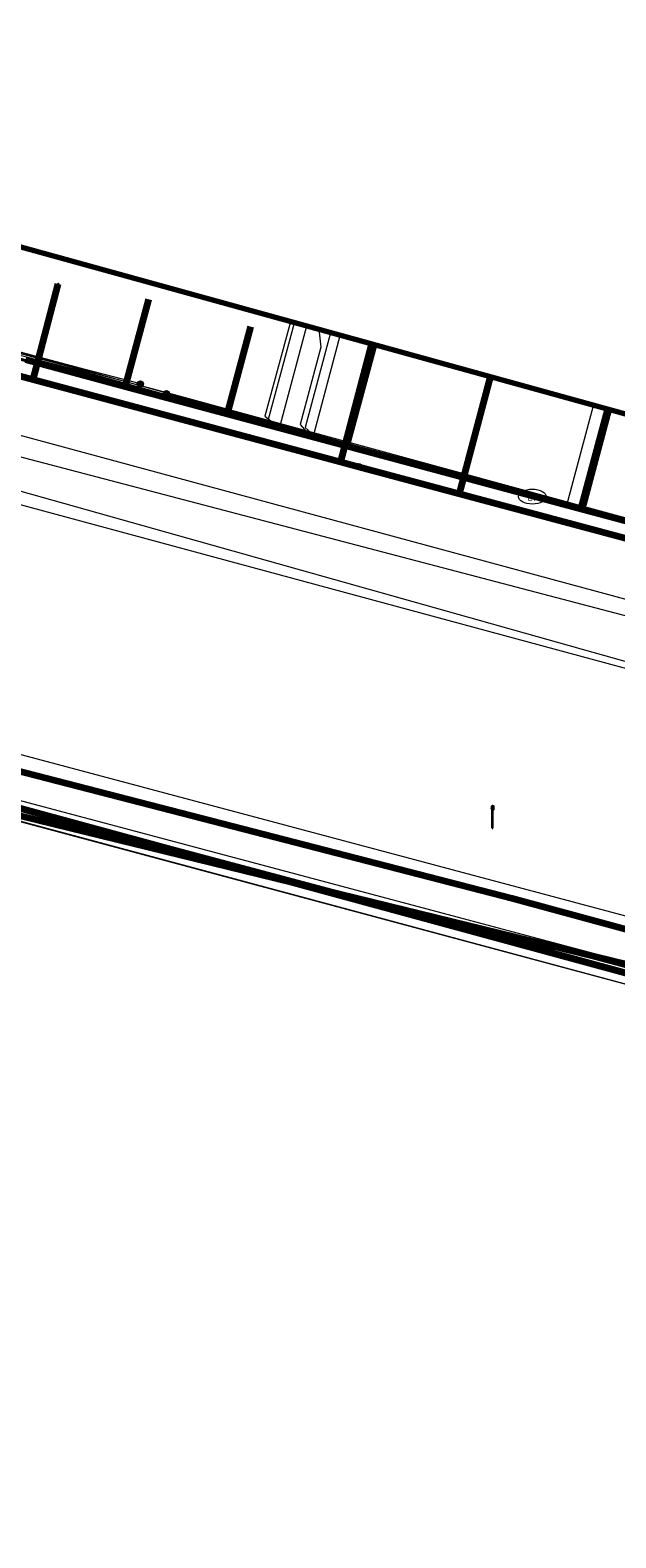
# Model space of a CAD drawing. Extents: x 152558 to 154479, y 462974 to 463683.
# Tile 248 of 256: x 153742 to 153763, y 463435 to 463490. Entities that reach past the tile are written whole.
import ezdxf
from ezdxf.enums import TextEntityAlignment as Align
from ezdxf.lldxf.tags import DXFTag

# ---------------------------------------------------------------- set-up
doc = ezdxf.new("R2010")
doc.units = 0
doc.header["$LTSCALE"] = 0.2
doc.layers.get('0').update_dxf_attribs({"linetype": 'CONTINUOUS'})
for name, color, linetype, lineweight in [('B-RO-KL-DATA_COAXIAAL_7_ZIGGO BV-G', 90, 'KL-DATA-N', 18), ('B-RO-KL-DATA_DUCT_ZIGGO BV-G', 90, 'CONTINUOUS', 100), ('B-RO-KL-DATA_EUROFIBER NEDERLAND BV-G', 90, 'KL-DATA-N', 18), ('B-RO-KL-DATA_HULPSTUK_KPN BV-S', 90, 'CONTINUOUS', 25), ('B-RO-KL-DATA_KABELBED_KPN BV-G', 90, 'CONTINUOUS', 100), ('B-RO-KL-DATA_KABELBED_ZIGGO BV-G', 90, 'CONTINUOUS', 100), ('B-RO-KL-DATA_REGGEFIBER OPERATOR BV-G', 90, 'KL-DATA-N', 18), ('B-RO-KL-DATA_STEDIN NETBEHEER BV-G', 90, 'KL-DATA-N', 18), ('B-RO-KL-ET_LS_400 V_STEDIN NETBEHEER BV-G', 190, 'KL-LS-N', 18), ('B-RO-KL-ET_LS_GEMEENTE AMERSFOORT-S', 190, 'CONTINUOUS', 25), ('B-RO-KL-ET_LS_HULPSTUK_STEDIN NETBEHEER BV-S', 190, 'CONTINUOUS', 25), ('B-RO-KL-ET_MS_10 KV_STEDIN NETBEHEER BV-G', 130, 'KL-MS-N', 18), ('B-RO-KL-GAS_LD_PE_32_0.1 BAR_STEDIN NETBEHEER BV-G', 50, 'KL-GAS-LD-N', 18), ('B-RO-KL-GAS_LD_PVC_160_0.1 BAR_STEDIN NETBEHEER BV-G', 50, 'KL-GAS-LD-N', 18), ('B-RO-KL-WATER_100_VITENS-G', 170, 'KL-WATER-N', 18), ('B-RO-KL-WATER_150_VITENS-G', 170, 'KL-WATER-N', 18), ('B-RO-KL-WATER_HULPSTUK_VITENS-S', 170, 'CONTINUOUS', 25), ('B-RO-KL-WATER_VITENS-S', 170, 'CONTINUOUS', 25), ('B-RO-OG-INFO_ORIENTATIEPOLYGOON-GV', 7, 'CONTINUOUS', 70)]:
    doc.layers.add(name, color=color, linetype=linetype, lineweight=lineweight)
doc.styles.add('NLCS-ISO', font='NLCS-ISO.ttf')
tags = doc.linetypes.add('KL-DATA-N', pattern='A,4,-1,[101,NLCS.SHX,S=0.5,R=0,X=0,Y=0],-1,4,-1,["D",Standard,S=1,R=0,X=-0.25,Y=-0.5],-1.5', length=12.5).pattern_tags.tags
tags[18] = DXFTag(74, 10)
tags = doc.linetypes.add('KL-GAS-LD-N', pattern='A,4,-1,[69,NLCS.SHX,S=0.5,R=0,X=0,Y=0],-1,4,-1,["L",Standard,S=1,R=0,X=0.25,Y=-0.5],-2', length=13).pattern_tags.tags
tags[18] = DXFTag(74, 10)
tags = doc.linetypes.add('KL-LS-N', pattern='A,4,-1,[103,NLCS.SHX,S=0.75,R=0,X=0,Y=0],-1,4,-1,["L",Standard,S=1,R=0,X=0,Y=-0.5],-2', length=13).pattern_tags.tags
tags[18] = DXFTag(74, 10)
tags = doc.linetypes.add('KL-MS-N', pattern='A,4,-1,[103,NLCS.SHX,S=0.75,R=0,X=0,Y=0],-1,4,-1,["M",Standard,S=1,R=0,X=0,Y=-0.5],-2', length=13).pattern_tags.tags
tags[18] = DXFTag(74, 10)
doc.linetypes.add('KL-WATER-N', pattern='A,7,-0.5,[168,NLCS.SHX,S=0.75,R=0,X=0.75,Y=0],-2', length=9.5)

# ---------------------------------------------------------------- blocks, each defined once
blk = doc.blocks.new('SKL-WTB_HULP_MOF-SO')
at = {"linetype": 'ByBlock', "lineweight": 18}
h = blk.add_hatch(color=0, dxfattribs=at)
h.dxf.hatch_style = 1
h.paths.add_polyline_path([(-0.5625, 0, 1), (0.5625, 0, 1)])
at = {"color": 0, "linetype": 'ByBlock', "lineweight": 18}
blk.add_circle((0, 0), 0.5625, dxfattribs=at)
at = {"color": 0, "linetype": 'ByBlock', "lineweight": 18, "style": 'NLCS-ISO', "flags": 1}
for tag, p in [('TYPE', (1.5, 0)), ('OMSCHRIJVING', (1.5, -3)), ('LABEL', (1.5, -1.5))]:
    blk.add_attdef(tag, p, '', height=1, dxfattribs=at)
blk = doc.blocks.new('SKL-WATER_BRANDKRAAN_BRANDPUT-SO')
at = {"color": 0, "linetype": 'ByBlock', "lineweight": 18}
blk.add_ellipse((0, 0), major_axis=(2.5, 0), ratio=0.54, dxfattribs=at)
at = {"color": 0, "linetype": 'ByBlock', "lineweight": 18, "style": 'NLCS-ISO'}
blk.add_text('bk', height=1.5, dxfattribs=at).set_placement((0.16, 0), align=Align.MIDDLE_CENTER)
blk = doc.blocks.new('SKL-WTB_HULP_OVERIG-SO')
at = {"color": 0, "linetype": 'ByBlock', "lineweight": 18}
for points in [[(-0.14, 0.14), (0.14, -0.14)], [(0.14, 0.14), (-0.14, -0.14)]]:
    blk.add_lwpolyline(points, dxfattribs=at)
at = {"color": 0, "linetype": 'ByBlock', "lineweight": 18, "style": 'NLCS-ISO', "flags": 1}
for tag, p in [('TYPE', (1.5, 0)), ('OMSCHRIJVING', (1.5, -3)), ('LABEL', (1.5, -1.5))]:
    blk.add_attdef(tag, p, '', height=1, dxfattribs=at)
blk = doc.blocks.new('SKL-ET_LS_MAST-SO')
for p, q in [((-0.05, 2.07), (0.05, 2.07)), ((-0.05, -2), (0.05, -2))]:
    blk.add_line(p, q)
for points in [[(-0.18, 1.76), (-0.22, 1.76), (-0.22, 1.84), (-0.18, 1.84), (-0.18, 1.79)], [(-0.18, 1.49), (-0.22, 1.49), (-0.22, 1.57), (-0.18, 1.57), (-0.18, 1.52)], [(-0.18, 1.79), (-0.05, 1.79)], [(-0.18, 1.76), (-0.05, 1.76)], [(-0.18, 1.52), (-0.05, 1.52)], [(-0.18, 1.49), (-0.05, 1.49)], [(-0.05, -2), (-0.05, 2.07)], [(0.05, -2), (0.05, 2.07)], [(0.18, 1.92), (0.05, 1.92)], [(0.18, 1.89), (0.05, 1.89)], [(0.18, 1.66), (0.05, 1.66)], [(0.18, 1.63), (0.05, 1.63)], [(0.18, 1.39), (0.05, 1.39)], [(0.18, 1.36), (0.05, 1.36)], [(0.18, 1.89), (0.22, 1.89), (0.22, 1.97), (0.18, 1.97), (0.18, 1.92)], [(0.18, 1.63), (0.22, 1.63), (0.22, 1.71), (0.18, 1.71), (0.18, 1.66)], [(0.18, 1.36), (0.22, 1.36), (0.22, 1.44), (0.18, 1.44), (0.18, 1.39)]]:
    blk.add_lwpolyline(points)

msp = doc.modelspace()

# ---------------------------------------------------------------- linework, layer by layer
at = {"layer": 'B-RO-KL-DATA_COAXIAAL_7_ZIGGO BV-G', "flags": 128}
for points in [[(153737.902, 463479.417), (153738.849, 463479.156), (153739.272, 463479.039), (153739.186, 463478.718), (153742.144, 463477.924), (153745.738, 463476.959), (153746.001, 463477.939), (153746.578, 463480.088)], [(153737.902, 463479.417), (153738.849, 463479.156), (153739.272, 463479.039), (153739.186, 463478.718), (153742.144, 463477.924), (153745.738, 463476.959), (153749.412, 463475.973), (153749.944, 463477.954), (153750.253, 463479.106)], [(153737.902, 463479.417), (153738.849, 463479.156), (153739.272, 463479.039), (153739.186, 463478.718), (153742.144, 463477.924), (153745.738, 463476.959), (153749.412, 463475.973), (153753.711, 463474.819), (153754.557, 463477.971), (153754.689, 463478.462)], [(153737.902, 463479.417), (153738.849, 463479.156), (153739.272, 463479.039), (153739.186, 463478.718), (153742.144, 463477.924), (153745.738, 463476.959), (153749.412, 463475.973), (153753.711, 463474.819), (153762.159, 463472.551), (153767.907, 463471.008), (153772.301, 463469.829), (153779.059, 463468.014), (153780.512, 463467.624), (153790.85, 463464.849), (153794.809, 463463.786), (153800.411, 463462.282), (153806.402, 463460.674), (153813.066, 463458.885), (153813.749, 463461.433)], [(153737.902, 463479.417), (153738.849, 463479.156), (153739.272, 463479.039), (153739.186, 463478.718), (153742.144, 463477.924), (153745.738, 463476.959), (153749.412, 463475.973), (153753.711, 463474.819), (153762.159, 463472.551), (153767.907, 463471.008), (153772.301, 463469.829), (153779.059, 463468.014), (153780.512, 463467.624), (153790.85, 463464.849), (153791.552, 463467.463)], [(153737.902, 463479.417), (153738.849, 463479.156), (153739.272, 463479.039), (153739.186, 463478.718), (153742.144, 463477.924), (153745.738, 463476.959), (153749.412, 463475.973), (153753.711, 463474.819), (153762.159, 463472.551), (153767.907, 463471.008), (153772.301, 463469.829), (153779.059, 463468.014), (153779.876, 463471.06)], [(153737.902, 463479.417), (153738.849, 463479.156), (153739.272, 463479.039), (153739.186, 463478.718), (153742.144, 463477.924), (153745.738, 463476.959), (153749.412, 463475.973), (153753.711, 463474.819), (153762.159, 463472.551), (153767.907, 463471.008), (153772.301, 463469.829), (153779.059, 463468.014), (153780.512, 463467.624), (153790.85, 463464.849), (153794.809, 463463.786), (153795.508, 463466.392)], [(153737.902, 463479.417), (153738.849, 463479.156), (153739.272, 463479.039), (153739.186, 463478.718), (153742.144, 463477.924), (153745.738, 463476.959), (153749.412, 463475.973), (153753.711, 463474.819), (153762.159, 463472.551), (153767.907, 463471.008), (153772.301, 463469.829), (153779.059, 463468.014), (153780.512, 463467.624), (153781.329, 463470.67)], [(153737.902, 463479.417), (153738.849, 463479.156), (153739.272, 463479.039), (153739.186, 463478.718), (153742.144, 463477.924), (153745.738, 463476.959), (153749.412, 463475.973), (153753.711, 463474.819), (153762.159, 463472.551), (153767.907, 463471.008), (153772.301, 463469.829), (153779.059, 463468.014), (153780.512, 463467.624), (153790.85, 463464.849), (153794.809, 463463.786), (153800.411, 463462.282), (153806.402, 463460.674), (153807.091, 463463.243)], [(153737.902, 463479.417), (153738.849, 463479.156), (153739.272, 463479.039), (153739.186, 463478.718), (153742.144, 463477.924), (153745.738, 463476.959), (153749.412, 463475.973), (153753.711, 463474.819), (153762.159, 463472.551), (153763.12, 463476.13)], [(153737.902, 463479.417), (153738.849, 463479.156), (153739.272, 463479.039), (153739.186, 463478.718), (153742.144, 463477.924), (153745.738, 463476.959), (153749.412, 463475.973), (153753.711, 463474.819), (153762.159, 463472.551), (153767.907, 463471.008), (153768.355, 463472.678), (153768.856, 463474.544)], [(153737.902, 463479.417), (153738.849, 463479.156), (153739.272, 463479.039), (153739.186, 463478.718), (153742.144, 463477.924), (153745.738, 463476.959), (153749.412, 463475.973), (153753.711, 463474.819), (153762.159, 463472.551), (153767.907, 463471.008), (153772.301, 463469.829), (153773.092, 463472.775), (153773.241, 463473.331)], [(153737.902, 463479.417), (153738.849, 463479.156), (153739.272, 463479.039), (153739.186, 463478.718), (153742.144, 463477.924), (153745.738, 463476.959), (153749.412, 463475.973), (153753.711, 463474.819), (153762.159, 463472.551), (153767.907, 463471.008), (153772.301, 463469.829), (153779.059, 463468.014), (153780.512, 463467.624), (153790.85, 463464.849), (153794.809, 463463.786), (153800.411, 463462.282), (153801.104, 463464.866)]]:
    msp.add_lwpolyline(points, dxfattribs=at)
at = {"layer": 'B-RO-KL-DATA_DUCT_ZIGGO BV-G', "flags": 128}
for points in [[(153813.517, 463442.533), (153788.539, 463449.083), (153741.205, 463461.949), (153737.751, 463462.899), (153736.092, 463463.334), (153735.831, 463463.635), (153735.499, 463463.854), (153731.49, 463464.846), (153731.055, 463464.954), (153728.027, 463465.704), (153723.494, 463466.826), (153723.423, 463466.848), (153721.915, 463467.303), (153721.874, 463467.316), (153721.096, 463467.51), (153720.185, 463467.737), (153718.535, 463468.148), (153713.355, 463469.439), (153713.316, 463469.289), (153708.833, 463470.461), (153704.065, 463471.708), (153697.779, 463473.352)], [(153813.517, 463442.533), (153788.539, 463449.083), (153741.205, 463461.949), (153737.751, 463462.899), (153736.092, 463463.334), (153735.831, 463463.635), (153735.499, 463463.854), (153731.49, 463464.846), (153731.055, 463464.954), (153728.027, 463465.704), (153723.494, 463466.826), (153723.423, 463466.848), (153721.915, 463467.303), (153721.874, 463467.316), (153721.096, 463467.51), (153720.185, 463467.737), (153718.535, 463468.148), (153713.355, 463469.439), (153713.316, 463469.289), (153708.833, 463470.461), (153704.065, 463471.708), (153697.779, 463473.352)], [(153697.779, 463473.352), (153704.065, 463471.708), (153708.833, 463470.461), (153713.316, 463469.289), (153713.355, 463469.439), (153718.535, 463468.148), (153720.185, 463467.737), (153721.096, 463467.51), (153721.874, 463467.316), (153721.915, 463467.303), (153723.423, 463466.848), (153723.494, 463466.826), (153728.027, 463465.704), (153731.055, 463464.954), (153731.49, 463464.846), (153735.499, 463463.854), (153735.831, 463463.635), (153736.092, 463463.334), (153737.751, 463462.899), (153741.205, 463461.949), (153788.539, 463449.083), (153813.517, 463442.533)], [(153697.779, 463473.352), (153704.065, 463471.708), (153708.833, 463470.461), (153713.316, 463469.289), (153713.355, 463469.439), (153718.535, 463468.148), (153720.185, 463467.737), (153721.096, 463467.51), (153721.874, 463467.316), (153721.915, 463467.303), (153723.423, 463466.848), (153723.494, 463466.826), (153728.027, 463465.704), (153731.055, 463464.954), (153731.49, 463464.846), (153735.499, 463463.854), (153735.831, 463463.635), (153736.092, 463463.334), (153737.751, 463462.899), (153741.205, 463461.949), (153788.539, 463449.083), (153813.517, 463442.533)], [(153697.779, 463473.352), (153704.065, 463471.708), (153708.833, 463470.461), (153713.316, 463469.289), (153713.355, 463469.439), (153718.535, 463468.148), (153720.185, 463467.737), (153721.096, 463467.51), (153721.874, 463467.316), (153721.915, 463467.303), (153723.423, 463466.848), (153723.494, 463466.826), (153728.027, 463465.704), (153731.055, 463464.954), (153731.49, 463464.846), (153735.499, 463463.854), (153735.831, 463463.635), (153736.092, 463463.334), (153737.751, 463462.899), (153741.205, 463461.949), (153788.539, 463449.083), (153813.517, 463442.533)], [(153813.517, 463442.533), (153788.539, 463449.083), (153741.205, 463461.949), (153737.751, 463462.899), (153736.092, 463463.334), (153735.831, 463463.635), (153735.499, 463463.854), (153731.49, 463464.846), (153731.055, 463464.954), (153728.027, 463465.704), (153723.494, 463466.826), (153723.423, 463466.848), (153721.915, 463467.303), (153721.874, 463467.316), (153721.096, 463467.51), (153720.185, 463467.737), (153718.535, 463468.148), (153713.355, 463469.439), (153713.316, 463469.289), (153708.833, 463470.461), (153704.065, 463471.708), (153697.779, 463473.352)], [(153813.517, 463442.533), (153788.539, 463449.083), (153741.205, 463461.949)], [(153813.517, 463442.533), (153788.539, 463449.083), (153741.205, 463461.949)], [(153813.517, 463442.533), (153788.539, 463449.083), (153741.205, 463461.949)], [(153813.517, 463442.533), (153788.539, 463449.083), (153741.205, 463461.949)], [(153813.517, 463442.533), (153788.539, 463449.083), (153741.205, 463461.949)]]:
    msp.add_lwpolyline(points, dxfattribs=at)
at = {"layer": 'B-RO-KL-DATA_EUROFIBER NEDERLAND BV-G', "flags": 128}
for points in [[(153701.103, 463493.279), (153700.5, 463491.1), (153701.7, 463488.8), (153704.6, 463487.9), (153719.4, 463484), (153824.6, 463455.8), (153826, 463457), (153826.415, 463458.628)], [(153468.28, 463410.709), (153474.1, 463405.3), (153477.2, 463402), (153482.8, 463396.5), (153483.4, 463396.1), (153484.5, 463395.7), (153485.1, 463395.1), (153485.4, 463394.6), (153489.3, 463383.7), (153490.1, 463382.6), (153492.1, 463377.5), (153494.9, 463369), (153496.7, 463364.6), (153498.9, 463358.9), (153501, 463356.3), (153505.1, 463353.7), (153510.5, 463352.7), (153530.4, 463349.1), (153532.5, 463348.3), (153547.9, 463345.7), (153551.9, 463346.5), (153555.7, 463348.2), (153557.3, 463348.2), (153558.5, 463347.8), (153559.2, 463347.2), (153560.9, 463345.6), (153561.7, 463345), (153561.8, 463344.9), (153568.5, 463352.7), (153576.9, 463362.5), (153578.8, 463365), (153584.8, 463371.9), (153585.8, 463373.1), (153593.1, 463375.7), (153602.2, 463379), (153603.8, 463379.4), (153605.2, 463379.4), (153609.1, 463378.7), (153626, 463375.8), (153642.2, 463372.7), (153655.9, 463370.3), (153658, 463369.7), (153659.2, 463368.7), (153659.9, 463368.7), (153667.9, 463367.3), (153668.5, 463367.2), (153668.8, 463368.3), (153670, 463374.4), (153671.1, 463375.4), (153672.1, 463376.5), (153672.6, 463378.9), (153676.2, 463398.8), (153679.2, 463403.2), (153680.4, 463405.6), (153682.6, 463410.3), (153684.2, 463415.8), (153686.1, 463425.6), (153688.2, 463439.2), (153691.7, 463458.3), (153692.5, 463459.2), (153694.5, 463469.3), (153695, 463472.5), (153695.6, 463473), (153696.8, 463473.3), (153714.4, 463468.6), (153734.1, 463463.4), (153764.6, 463455.2), (153795.3, 463447.1), (153824.6, 463439.2), (153850.3, 463432.5), (153853.5, 463431.6), (153854.6, 463431.1), (153855.6, 463430.2), (153856.9, 463429.6), (153858.6, 463429.2), (153862.3, 463428.3), (153862.8, 463428.3), (153863.4, 463428.4), (153864.6, 463428.2), (153865.4, 463427.8), (153867.6, 463427.3), (153869.5, 463426.7), (153870.3, 463426.8), (153872.6, 463426.9), (153881.5, 463424.5), (153892.7, 463421.2), (153908.9, 463416.3), (153914.4, 463414.6), (153916.7, 463413.8), (153917.9, 463413.7), (153924.7, 463411.6), (153925.7, 463411.2), (153926.3, 463411), (153927, 463410.3), (153937.8, 463407.2), (153962.3, 463400.1), (153977.3, 463395.5), (153980.3, 463394.8), (153982.6, 463394.8), (153989.8, 463392.6), (153994, 463391.5), (154002.9, 463388.7), (154017.2, 463384.4), (154040.4, 463377.4), (154061, 463371.2), (154063.8, 463370.2), (154064.9, 463369.4), (154072.3, 463366.7), (154077.4, 463364.9), (154077.8, 463364.4), (154078.3, 463363.6), (154083.9, 463361.2), (154085.3, 463360), (154131.3, 463340.4), (154133.3, 463339.8), (154135, 463340.5), (154137.2, 463340.5), (154195.5, 463339), (154196.5, 463338.8), (154205.1, 463318.8), (154207.907, 463314.948), (154215.408, 463306.208), (154238.158, 463279.967), (154239.892, 463278.39), (154243.9, 463273.8), (154244.9, 463273.2), (154246.4, 463273.4), (154247.978, 463272.872), (154250.1, 463272.8), (154252.7, 463273.5), (154255.6, 463274.8), (154256.5, 463274.3)], [(153468.28, 463410.709), (153474.1, 463405.3), (153477.2, 463402), (153482.8, 463396.5), (153483.4, 463396.1), (153484.5, 463395.7), (153485.1, 463395.1), (153485.4, 463394.6), (153489.3, 463383.7), (153490.1, 463382.6), (153492.1, 463377.5), (153494.9, 463369), (153496.7, 463364.6), (153498.9, 463358.9), (153501, 463356.3), (153505.1, 463353.7), (153530.4, 463349.1), (153532.5, 463348.3), (153547.9, 463345.7), (153551.9, 463346.5), (153555.7, 463348.2), (153557.3, 463348.2), (153558.5, 463347.8), (153560.9, 463345.6), (153561.7, 463345), (153561.8, 463344.9), (153576.9, 463362.5), (153578.8, 463365), (153584.8, 463371.9), (153585.8, 463373.1), (153602.2, 463379), (153603.8, 463379.4), (153605.2, 463379.4), (153626, 463375.8), (153642.2, 463372.7), (153655.9, 463370.3), (153658, 463369.7), (153659.2, 463368.7), (153659.9, 463368.7), (153668.5, 463367.2), (153668.8, 463368.3), (153670, 463374.4), (153671.1, 463375.4), (153672.1, 463376.5), (153672.6, 463378.9), (153676.2, 463398.8), (153679.2, 463403.2), (153682.6, 463410.3), (153684.2, 463415.8), (153686.1, 463425.6), (153688.2, 463439.2), (153691.7, 463458.3), (153692.5, 463459.2), (153694.5, 463469.3), (153695, 463472.5), (153695.6, 463473), (153696.8, 463473.3), (153734.1, 463463.4), (153764.6, 463455.2), (153795.3, 463447.1), (153824.6, 463439.2), (153850.3, 463432.5), (153853.5, 463431.6), (153854.6, 463431.1), (153855.6, 463430.2), (153856.9, 463429.6), (153858.6, 463429.2), (153862.3, 463428.3), (153863.4, 463428.4), (153864.6, 463428.2), (153865.4, 463427.8), (153867.6, 463427.3), (153869.5, 463426.7), (153872.6, 463426.9), (153881.5, 463424.5), (153892.7, 463421.2), (153914.4, 463414.6), (153916.7, 463413.8), (153917.9, 463413.7), (153924.7, 463411.6), (153925.7, 463411.2), (153926.3, 463411), (153927, 463410.3), (153962.3, 463400.1), (153977.3, 463395.5), (153980.3, 463394.8), (153982.6, 463394.8), (153989.8, 463392.6), (153991.256, 463392.215), (153991.86, 463392.39)]]:
    msp.add_lwpolyline(points, dxfattribs=at)
at = {"layer": 'B-RO-KL-DATA_KABELBED_KPN BV-G', "flags": 128}
for points in [[(153608.654, 463500.27), (153623.602, 463496.205), (153630.971, 463493.627), (153647.852, 463488.99), (153683.218, 463479.846), (153688.367, 463478.084), (153694.729, 463475.885), (153698.366, 463474.784), (153699.686, 463474.385), (153708.745, 463472.036), (153718.887, 463469.381), (153729.204, 463466.737), (153735.62, 463465.093), (153737.15, 463464.684), (153738.333, 463464.158), (153739.546, 463463.704), (153759.67, 463458.516), (153783.437, 463452.051), (153804.374, 463446.423)], [(153701.961, 463488.135), (153704.047, 463487.578), (153705.284, 463487.248), (153708.853, 463486.274), (153711.458, 463485.563), (153719.318, 463483.419), (153722.308, 463482.603), (153725.756, 463481.662), (153732.208, 463479.936), (153739.992, 463477.854), (153742.413, 463477.206), (153753.489, 463474.243), (153754.158, 463474.065), (153787.117, 463465.248), (153820.511, 463456.169), (153823.961, 463455.192)], [(153739.992, 463477.854), (153742.413, 463477.206), (153743.32, 463480.652)], [(153754.606, 463478.484), (153753.489, 463474.243), (153754.158, 463474.065)], [(153757.781, 463473.095), (153758.896, 463477.298)], [(153757.781, 463473.095), (153758.895, 463477.298)], [(153726.457, 463465.277), (153783.339, 463451.352), (153816.89, 463442.852), (153832.043, 463437.939), (153853.247, 463431.389), (153854.403, 463431.103)]]:
    msp.add_lwpolyline(points, dxfattribs=at)
at = {"layer": 'B-RO-KL-DATA_KABELBED_ZIGGO BV-G', "flags": 128}
for points in [[(153746.578, 463480.088), (153745.738, 463476.959)], [(153750.253, 463479.106), (153749.412, 463475.973)], [(153754.689, 463478.462), (153753.711, 463474.819)], [(153742.144, 463477.924), (153745.738, 463476.959)], [(153745.738, 463476.959), (153749.412, 463475.973)], [(153749.412, 463475.973), (153753.711, 463474.819)], [(153763.12, 463476.13), (153762.159, 463472.551)], [(153753.711, 463474.819), (153762.159, 463472.551)], [(153762.159, 463472.551), (153767.907, 463471.008)], [(153813.517, 463442.533), (153788.539, 463449.083), (153741.205, 463461.949)]]:
    msp.add_lwpolyline(points, dxfattribs=at)
at = {"layer": 'B-RO-KL-DATA_REGGEFIBER OPERATOR BV-G', "flags": 128}
for points in [[(153701.072, 463493.288), (153700.492, 463491.147), (153701.659, 463488.828), (153704.64, 463487.918), (153824.628, 463455.762), (153826, 463456.988), (153826.28, 463458.018), (153826.432, 463458.623)], [(153701.103, 463493.279), (153700.5, 463491.1), (153701.7, 463488.8), (153704.6, 463487.9), (153824.6, 463455.8), (153826, 463457), (153826.3, 463458), (153826.454, 463458.617)], [(153705.259, 463487.752), (153824.628, 463455.762), (153826, 463456.988), (153826.28, 463458.018), (153826.432, 463458.623)], [(153750.851, 463475.595), (153751.832, 463479.251)], [(153740.061, 463478.451), (153750.851, 463475.595)], [(153752.503, 463475.133), (153753.486, 463478.794)], [(153761.647, 463472.681), (153762.611, 463476.271)], [(153750.851, 463475.595), (153752.503, 463475.133)], [(153752.503, 463475.133), (153759.74, 463473.143), (153761.647, 463472.681)], [(153131, 463431.7), (153133.1, 463432.5), (153135.4, 463432.2), (153155.7, 463428.9), (153175.9, 463425.6), (153177.3, 463424.9), (153178, 463423.9), (153178.2, 463422.1), (153177.7, 463418.5), (153178.3, 463418.4), (153182.7, 463417.7), (153183.3, 463417.5), (153183.5, 463419), (153184.2, 463421.4), (153185.5, 463422.5), (153187.6, 463422.9), (153190, 463422.5), (153204.7, 463419.9), (153226.2, 463416), (153236.1, 463414.2), (153237.6, 463412.5), (153238.2, 463410.6), (153238.2, 463409.9), (153238.1, 463408.2), (153238.2, 463407.9), (153243.5, 463407), (153243.9, 463406.9), (153244.2, 463408.4), (153245.3, 463410.7), (153248.2, 463412.3), (153249.7, 463412.2), (153268.1, 463409), (153292.7, 463404.7), (153294.7, 463403.4), (153296.2, 463403.2), (153296.4, 463403.1), (153297.5, 463402.9), (153298.4, 463402.6), (153299.2, 463402.5), (153304.9, 463401.2), (153305.2, 463401.2), (153307.1, 463400.8), (153310.9, 463400.6), (153333.1, 463396.6), (153341.8, 463395.1), (153343.9, 463394.2), (153346.4, 463391.9), (153346.5, 463391.6), (153354.7, 463390.6), (153357.3, 463390.9), (153359.8, 463391.2), (153362.3, 463391.5), (153367.5, 463390.5), (153368.5, 463390.7), (153370.7, 463404.7), (153371.2, 463408.1), (153372.4, 463415.4), (153372.9, 463418.7), (153373.1, 463419.6), (153374.2, 463420), (153375.2, 463420.4), (153397.3, 463416.9), (153413.7, 463413.9), (153413.8, 463413.2), (153413.4, 463410.6), (153413.5, 463409.8), (153415.2, 463409.4), (153420.9, 463408.3), (153424.9, 463407.4), (153425.2, 463408), (153426.4, 463412), (153427.3, 463412.7), (153427.9, 463413.5), (153428.6, 463418.2), (153428.6, 463418.5), (153437.4, 463416.7), (153440.9, 463415.8), (153454.5, 463412.9), (153457.3, 463412.3), (153462.1, 463411.4), (153464.6, 463411), (153465.5, 463411.3), (153467, 463411.5), (153467.5, 463411.4), (153474.1, 463405.3), (153477.2, 463402), (153482.8, 463396.5), (153483.4, 463396.1), (153484.5, 463395.7), (153485.1, 463395.1), (153485.4, 463394.6), (153489.3, 463383.7), (153490.1, 463382.6), (153492.1, 463377.5), (153495, 463368.8), (153496.7, 463364.6), (153498.3, 463360.6), (153498.9, 463358.9), (153501, 463356.3), (153505.1, 463353.7), (153510.5, 463352.7), (153530.4, 463349.1), (153532.5, 463348.3), (153547.9, 463345.7), (153551.9, 463346.5), (153555.7, 463348.2), (153557.3, 463348.2), (153558.5, 463347.8), (153561.7, 463345), (153561.8, 463344.9), (153568.5, 463352.7), (153576.9, 463362.5), (153578.8, 463365), (153584.8, 463371.9), (153585.8, 463373.1), (153593.1, 463375.7), (153602.2, 463379), (153603.8, 463379.4), (153605.2, 463379.4), (153609.1, 463378.7), (153626, 463375.8), (153642.2, 463372.7), (153655.9, 463370.3), (153658, 463369.7), (153659.2, 463368.7), (153659.9, 463368.7), (153667.9, 463367.3), (153669, 463367.1), (153668.8, 463368.3), (153670, 463374.4), (153671.1, 463375.4), (153672.1, 463376.5), (153672.7, 463379.1), (153676.2, 463398.8), (153678.8, 463402.6), (153679.5, 463403.8), (153680.4, 463405.6), (153682.6, 463410.3), (153684.2, 463415.8), (153686.1, 463425.6), (153687.2, 463431.7), (153688.2, 463439.2), (153691.7, 463458.3), (153692.5, 463459.2), (153694.5, 463469.3), (153695, 463472.5), (153695.6, 463473), (153696.8, 463473.3), (153714.4, 463468.6), (153734.1, 463463.4), (153764.6, 463455.2), (153795.3, 463447.1), (153824.6, 463439.2), (153850.3, 463432.5), (153853.5, 463431.6), (153854.6, 463431.1), (153855.6, 463430.2), (153856.9, 463429.6), (153858.6, 463429.2), (153862.3, 463428.3), (153862.8, 463428.3), (153863.4, 463428.4), (153864.6, 463428.2), (153865.4, 463427.8), (153867.6, 463427.3), (153869.5, 463426.7), (153870.3, 463426.8), (153872.6, 463426.9), (153881.5, 463424.5), (153892.7, 463421.2), (153908.9, 463416.3), (153914.4, 463414.6), (153916.7, 463413.8), (153917.9, 463413.7), (153924.7, 463411.6), (153925.7, 463411.2), (153926.3, 463411), (153927, 463410.3), (153937.8, 463407.2), (153962.3, 463400.1), (153977.3, 463395.5), (153980.3, 463394.8), (153982.6, 463394.8), (153989.8, 463392.6), (153994, 463391.5), (154002.9, 463388.7), (154017.2, 463384.4), (154041, 463377.3), (154061, 463371.2), (154063.8, 463370.2), (154064.9, 463369.4), (154077.4, 463364.9), (154078.3, 463363.6), (154083.9, 463361.2), (154085.3, 463360), (154131.3, 463340.4), (154133.3, 463339.8), (154135, 463340.5), (154137.2, 463340.5), (154195.5, 463339), (154196.5, 463338.8), (154202.6, 463324.3), (154205.1, 463318.8), (154207.8, 463315.1), (154212, 463310.1), (154214, 463307.9), (154215.9, 463305.7), (154217.9, 463303.5), (154219.9, 463301.3), (154238, 463280.1), (154240.1, 463278.2), (154243.9, 463273.8), (154244.6, 463273), (154246.2, 463273.4), (154246.4, 463273.4), (154248.2, 463272.9), (154250.1, 463272.8), (154252.7, 463273.5), (154258.4, 463276.1), (154262.2, 463278.2), (154278.3, 463284.9), (154306.7, 463297.1), (154330.5, 463306.7), (154333.4, 463304.3), (154337.9, 463299.7), (154338.9, 463298.8), (154341.6, 463297.8), (154344.4, 463297.1), (154346.8, 463297), (154349.2, 463297.2), (154351.6, 463297.9), (154354.8, 463299.1), (154356, 463299.4), (154357.5, 463298.9), (154358.1, 463298.7), (154361.192, 463299.949)], [(153694.46, 463469.339), (153694.958, 463472.509), (153695.578, 463473.035), (153696.805, 463473.275), (153714.428, 463468.615), (153734.14, 463463.365), (153764.63, 463455.19), (153795.285, 463447.063), (153824.633, 463439.249), (153850.287, 463432.512), (153853.506, 463431.597), (153854.631, 463431.117), (153855.638, 463430.184), (153856.888, 463429.598)], [(153761.647, 463472.681), (153767.725, 463471.062)]]:
    msp.add_lwpolyline(points, dxfattribs=at)
at = {"layer": 'B-RO-KL-DATA_STEDIN NETBEHEER BV-G', "flags": 128}
for points in [[(154241.663, 463272.775), (154240.779, 463273.319), (154238.716, 463275.312), (154219.28, 463297.994), (154209.469, 463309.481), (154205.844, 463312.881), (154202.281, 463315.87), (154197.657, 463319.445), (154195.282, 463321.202), (154168.159, 463335.795), (154154.035, 463339.957), (154153.41, 463340.426), (154153.097, 463341.129), (154153.097, 463341.715), (154155.16, 463351.571), (154153.857, 463351.607), (154153.071, 463351.777), (154152.269, 463351.826), (154143.433, 463353.101), (154139.353, 463354.145), (154133.483, 463355.941), (154111.247, 463365.15), (154102.91, 463369.317), (154098.034, 463371.285), (154083.4, 463376.845), (154070.391, 463380.933), (154042.913, 463389.369), (154000, 463402.641), (153971.113, 463411.354), (153951.788, 463417.517), (153936.83, 463421.583), (153912.116, 463429.29), (153901.725, 463431.913), (153899.74, 463432.245), (153897.717, 463432.796), (153892.884, 463431.796), (153879.879, 463435.343), (153872.535, 463437.292), (153870.878, 463438.371), (153868.804, 463439.134), (153866.524, 463438.937), (153834.598, 463447.402), (153819.304, 463451.731), (153785.875, 463460.819), (153738.066, 463474.273), (153704.153, 463482.996), (153640.722, 463500), (153619.302, 463505.321), (153578.059, 463516.512), (153523.566, 463531.081), (153512.661, 463534.039), (153484.716, 463541.417), (153458.418, 463548.696), (153457.352, 463553.635), (153413.527, 463565.319), (153389.742, 463571.84), (153370.691, 463576.739), (153320.778, 463590.118), (153286.029, 463599.544), (153248.965, 463609.62), (153211.671, 463619.676), (153176.869, 463628.98), (153157.188, 463635.289), (153111.754, 463653.166), (153096.88, 463659.382), (153091.537, 463661.836)], [(153955.961, 463418.375), (153952.326, 463419.494), (153937.447, 463423.85), (153919.554, 463429.648), (153894.54, 463437.133), (153836.031, 463452.712), (153820.669, 463456.749), (153787.289, 463465.927), (153763.353, 463472.231), (153739.302, 463478.912), (153705.44, 463487.828), (153685.861, 463493.176), (153684.756, 463494.085), (153645.118, 463504.529), (153582.945, 463521.323), (153579.539, 463522.017), (153534.943, 463533.939), (153503.696, 463542.348), (153473.263, 463550.442)], [(153687.018, 463490.494), (153704.874, 463485.703), (153738.556, 463476.11), (153780.764, 463464.689)]]:
    msp.add_lwpolyline(points, dxfattribs=at)
at = {"layer": 'B-RO-KL-ET_LS_400 V_STEDIN NETBEHEER BV-G', "flags": 128}
for points in [[(153644.703, 463503.015), (153654.433, 463500.381), (153678.351, 463493.736), (153701.049, 463488.947), (153705.4, 463487.683), (153739.24, 463478.669), (153740.768, 463478.458), (153747.233, 463476.741), (153763.379, 463472.327), (153785.883, 463466.264), (153787.289, 463465.927), (153820.695, 463456.845), (153831.924, 463453.613), (153836.005, 463452.615), (153861.496, 463445.856), (153878.911, 463441.187), (153883.232, 463439.926), (153894.488, 463436.94), (153894.871, 463436.818)], [(153746.28, 463477.046), (153744.294, 463477.573), (153744.11, 463477.622), (153740.772, 463478.508), (153740.274, 463478.577), (153739.25, 463478.718), (153736.52, 463479.445), (153732.464, 463480.526), (153731.981, 463480.655), (153730.328, 463481.095), (153724.569, 463482.629), (153722.654, 463483.139), (153719.652, 463483.939), (153713.552, 463485.563), (153711.496, 463486.111), (153708.386, 463486.939), (153705.414, 463487.731), (153701.073, 463488.992), (153700.761, 463489.302), (153700.512, 463489.665), (153700.335, 463490.067), (153700.237, 463490.496), (153700.22, 463490.935), (153700.286, 463491.37), (153700.284, 463491.497), (153700.236, 463491.614), (153700.148, 463491.706), (153700.093, 463491.739), (153690.736, 463494.289), (153691.002, 463495.237), (153691.188, 463496.021)], [(153752.266, 463479.131), (153751.317, 463475.573)], [(153752.748, 463478.998), (153752.725, 463478.914), (153752.789, 463478.379), (153752.038, 463475.583), (153752.276, 463475.311)], [(153747.22, 463476.693), (153749.133, 463476.17), (153751.317, 463475.573), (153752.276, 463475.311), (153755.224, 463474.505), (153761.316, 463472.84), (153762.304, 463472.57), (153763.944, 463472.123), (153766.249, 463471.502), (153771.413, 463470.111), (153773.052, 463469.669), (153774.598, 463469.253), (153777.259, 463468.536), (153783.355, 463466.894), (153785.871, 463466.216), (153786.454, 463466.076), (153787.276, 463465.879), (153789.701, 463465.22), (153792.659, 463464.416)], [(153763.25, 463476.094), (153762.304, 463472.57)], [(153828.283, 463440.827), (153807.935, 463446.173), (153788.092, 463451.386), (153741.118, 463463.905), (153739.687, 463464.286), (153737.119, 463464.974), (153735.407, 463465.343), (153733.038, 463465.751), (153732.6, 463465.859)]]:
    msp.add_lwpolyline(points, dxfattribs=at)
at = {"layer": 'B-RO-KL-ET_MS_10 KV_STEDIN NETBEHEER BV-G', "flags": 128}
for points in [[(153525.302, 463538.082), (153523.788, 463532.89), (153523.686, 463532.602), (153523.642, 463532.379), (153523.624, 463532.17), (153523.636, 463531.908), (153523.679, 463531.666), (153523.747, 463531.45), (153523.806, 463531.318), (153523.891, 463531.191), (153523.995, 463531.078), (153524.115, 463530.984), (153524.25, 463530.911), (153524.394, 463530.861), (153578.059, 463516.512), (153619.302, 463505.321), (153640.722, 463500), (153704.153, 463482.996), (153737.938, 463473.79), (153785.875, 463460.819), (153819.304, 463451.731), (153834.598, 463447.402), (153866.524, 463438.937), (153868.804, 463439.134), (153870.878, 463438.371)], [(153888.138, 463422.544), (153888.613, 463422.509), (153889.087, 463422.565), (153889.541, 463422.712), (153889.958, 463422.942), (153890.324, 463423.249), (153890.623, 463423.619), (153893.45, 463434.184), (153860.713, 463442.96), (153859.129, 463445.134), (153854.617, 463446.454), (153852.038, 463445.231), (153786.409, 463462.747), (153704.488, 463484.253), (153645.43, 463500), (153578.365, 463517.672), (153533.774, 463529.593), (153524.143, 463532.499)], [(153879.203, 463425.529), (153878.454, 463425.727), (153877.475, 463425.781), (153875.534, 463425.608), (153874.765, 463425.702), (153865.495, 463428.345), (153854.517, 463432.282), (153783.158, 463451.046), (153738.805, 463462.869), (153728.404, 463465.576), (153719.284, 463466.583), (153708.035, 463469.329), (153696.356, 463473.043), (153694.531, 463471.169), (153694.01, 463468.036), (153686.867, 463468.537), (153682.924, 463447.536), (153679.624, 463426.884), (153679.575, 463426.69)]]:
    msp.add_lwpolyline(points, dxfattribs=at)
at = {"layer": 'B-RO-KL-GAS_LD_PE_32_0.1 BAR_STEDIN NETBEHEER BV-G', "flags": 128}
for points in [[(153751.687, 463479.292), (153750.771, 463475.881), (153751.2, 463475.554)], [(153753.133, 463478.892), (153752.217, 463475.478), (153752.55, 463475.178)], [(153763.25, 463476.094), (153762.329, 463472.665), (153761.891, 463472.579)]]:
    msp.add_lwpolyline(points, dxfattribs=at)
at = {"layer": 'B-RO-KL-GAS_LD_PVC_160_0.1 BAR_STEDIN NETBEHEER BV-G', "flags": 128}
msp.add_lwpolyline([(153699.494, 463489.211), (153707.202, 463487.196), (153710.04, 463486.476), (153711.979, 463485.985), (153713.067, 463485.709), (153720.123, 463483.92), (153721.33, 463483.611), (153722.686, 463483.264), (153724.548, 463482.763), (153730.429, 463481.135), (153732.667, 463480.515), (153734.114, 463480.114), (153734.793, 463479.926), (153736.79, 463479.373), (153741.803, 463478.114), (153741.846, 463478.103), (153743.982, 463477.566), (153747.931, 463476.465), (153751.2, 463475.554), (153752.55, 463475.178), (153754.522, 463474.628), (153760.619, 463472.932), (153761.891, 463472.579), (153763.723, 463472.071), (153765.44, 463471.595), (153771.036, 463470.124), (153773.324, 463469.522), (153774.389, 463469.242), (153777.359, 463468.461), (153781.306, 463467.422), (153785.581, 463466.297), (153788.689, 463465.479), (153791.612, 463464.71), (153793.158, 463464.303), (153793.218, 463464.287), (153801.024, 463462.232), (153803.92, 463461.457), (153804.209, 463461.377), (153806.041, 463460.872), (153811.864, 463459.267), (153813.816, 463458.729), (153815.456, 463458.277), (153818.264, 463457.503), (153821.036, 463456.739), (153833.981, 463453.32), (153839.225, 463451.904), (153840.209, 463451.638), (153842.783, 463450.943), (153845.514, 463450.206), (153850.881, 463448.773), (153851.005, 463448.74), (153851.17, 463448.696), (153858.027, 463446.87), (153861.322, 463445.993), (153864.341, 463445.131), (153870.264, 463443.444), (153872.028, 463442.973), (153874.443, 463442.328), (153876.175, 463441.865), (153883.114, 463439.993)], dxfattribs=at)
at = {"layer": 'B-RO-KL-WATER_100_VITENS-G', "flags": 128}
for points in [[(153699.909, 463489.208), (153706.759, 463487.371), (153714.04, 463485.419), (153719.205, 463484.034), (153725.052, 463482.466), (153730.217, 463481.081), (153735.815, 463479.58), (153742.345, 463477.829), (153748.943, 463476.06), (153753.858, 463474.742), (153758.556, 463473.482), (153760.405, 463472.986)], [(153760.405, 463472.986), (153760.638, 463472.923), (153764.871, 463471.788), (153771.651, 463469.97), (153777.066, 463468.518), (153782.414, 463467.084), (153788.762, 463465.382), (153795.11, 463463.68), (153799.774, 463462.429), (153801.625, 463461.933), (153806.096, 463460.706), (153812.186, 463459.034), (153816.836, 463457.758), (153831.454, 463453.746)]]:
    msp.add_lwpolyline(points, dxfattribs=at)
at = {"layer": 'B-RO-KL-WATER_150_VITENS-G', "flags": 128}
msp.add_lwpolyline([(153851.471, 463432.638), (153736.274, 463463.337)], dxfattribs=at)
at = {"layer": 'B-RO-OG-INFO_ORIENTATIEPOLYGOON-GV', "flags": 128}
msp.add_lwpolyline([(152558, 463387), (153001, 463152), (154184, 462974), (154479, 462991), (154348, 463253), (154416, 463495), (154184, 463676), (154096, 463676), (153945, 463663), (153854, 463451), (153015, 463683), (152584, 463595)], close=True, dxfattribs=at)

# ---------------------------------------------------------------- block references
at = {"layer": 'B-RO-KL-DATA_HULPSTUK_KPN BV-S', "xscale": 0.2, "yscale": 0.2, "zscale": 0.2}
for name, p in [('SKL-WTB_HULP_OVERIG-SO', (153743.32, 463480.652)), ('SKL-WTB_HULP_MOF-SO', (153754.158, 463474.065)), ('SKL-WTB_HULP_OVERIG-SO', (153754.158, 463474.065)), ('SKL-WTB_HULP_MOF-SO', (153757.781, 463473.095)), ('SKL-WTB_HULP_OVERIG-SO', (153757.781, 463473.095)), ('SKL-WTB_HULP_OVERIG-SO', (153757.781, 463473.095))]:
    msp.add_blockref(name, p, dxfattribs=at)
at = {"layer": 'B-RO-KL-ET_LS_GEMEENTE AMERSFOORT-S', "xscale": 0.2, "yscale": 0.2, "zscale": 0.2}
msp.add_blockref('SKL-ET_LS_MAST-SO', (153758.974, 463461.44), dxfattribs=at)
at = {"layer": 'B-RO-KL-ET_LS_HULPSTUK_STEDIN NETBEHEER BV-S', "xscale": 0.2, "yscale": 0.2, "zscale": 0.2}
for p in [(153746.28, 463477.046), (153747.22, 463476.693)]:
    msp.add_blockref('SKL-WTB_HULP_MOF-SO', p, dxfattribs=at)
at = {"layer": 'B-RO-KL-WATER_HULPSTUK_VITENS-S', "xscale": 0.2, "yscale": 0.2, "zscale": 0.2}
for p in [(153742.345, 463477.829), (153748.943, 463476.06), (153753.858, 463474.742), (153758.556, 463473.482)]:
    msp.add_blockref('SKL-WTB_HULP_OVERIG-SO', p, dxfattribs=at)
at = {"layer": 'B-RO-KL-WATER_VITENS-S', "xscale": 0.2, "yscale": 0.2, "zscale": 0.2}
msp.add_blockref('SKL-WATER_BRANDKRAAN_BRANDPUT-SO', (153760.405, 463472.986), dxfattribs=at)

doc.saveas('drawing.dxf')
